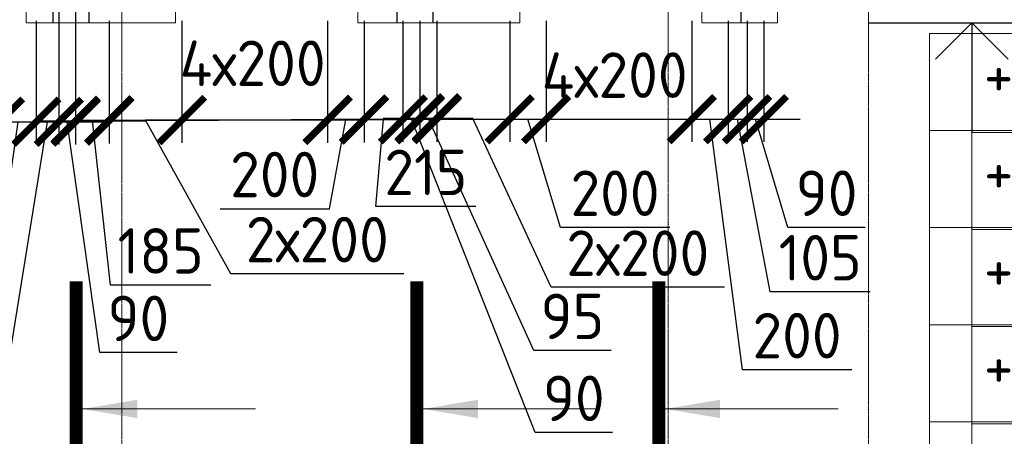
# Model space of a CAD drawing. Header units: millimetres. Extents: x 247266 to 730847, y -636031 to 10052.
# Tile 230 of 256: x 536548 to 541956, y -175542 to -173254. Entities that reach past the tile are written whole.
import ezdxf

# ---------------------------------------------------------------- set-up
doc = ezdxf.new("R2010")
doc.units = ezdxf.units.MM
for name, pattern in [('______5', [1100, 800, -100, 100, -100]), ('________', [0]), ('HIDDEN2', [4.7625, 3.175, -1.5875]), ('осевая', [50.8, 31.75, -6.35, 6.35, -6.35])]:
    doc.linetypes.add(name, pattern=pattern)
for name, color, linetype, lineweight in [('RAZMER', 7, 'Continuous', 15), ('Standard', 7, 'Continuous', 25), ('АС-Таблицы', 7, 'Continuous', 20), ('Оси', 7, '______5', 18), ('отметки', 7, 'Continuous', 18), ('Узлы', 7, 'Continuous', 0)]:
    doc.layers.add(name, color=color, linetype=linetype, lineweight=lineweight)
doc.layers.add('РАЗМЕРЫ', color=7, linetype='Continuous')
doc.styles.add('GOST-2.304_Type-B', font='GOST_Common.ttf')
doc.styles.add('ГОСТ', font='GOST_Common.ttf')
doc.dimstyles.new('СПДС', dxfattribs={"dimscale": 100, "dimtxt": 2.5, "dimasz": 2.5, "dimexe": 1.25, "dimexo": 0, "dimtad": 1, "dimdec": 0, "dimtxsty": 'GOST-2.304_Type-B', "dimblk": 'ARCHTICK', "dimcen": 2.5, "dimdle": 2, "dimadec": 0, "dimazin": 2, "dimtfac": 0.75, "dimtdec": 0, "dimtmove": 1, "dimatfit": 3, "dimfxl": 1, "dimtolj": 1, "dimarcsym": 1})

# ---------------------------------------------------------------- blocks, each defined once
blk = doc.blocks.new('*T3317')
at = {"layer": 'DEFPOINTS', "color": 8, "linetype": 'ByBlock', "lineweight": 0}
for p, q in [((0, 3733.3), (4233.4, 3733.3)), ((0, 0), (0, 3733.3)), ((561.2, 0), (561.2, 3733.3)), ((1592.2, 0), (1592.2, 3733.3)), ((2660.3, 0), (2660.3, 3733.3)), ((4233.4, 0), (4233.4, 3733.3)), ((0, 3200), (4233.4, 3200)), ((0, 2666.7), (4233.4, 2666.7)), ((0, 2133.3), (4233.4, 2133.3)), ((0, 1600), (4233.4, 1600)), ((0, 1066.7), (4233.4, 1066.7)), ((0, 533.3), (4233.4, 533.3)), ((0, 0), (4233.4, 0))]:
    blk.add_line(p, q, dxfattribs=at)
at = {"layer": 'АС-Таблицы', "color": 0, "char_height": 250, "style": 'ГОСТ'}
for s, insert, width, attachment_point in [('4,100', (561.2, 3466.7), 1030.999, 4), ('22.100', (2660.3, 3466.7), 1573.13, 4), ('+', (461.2, 3633.3), 361.223, 3), ('+', (2410.3, 3633.3), 568.043, 3), ('+', (461.2, 3100), 361.223, 3), ('+', (2410.3, 3100), 568.043, 3), ('+', (461.2, 2566.7), 361.223, 3), ('+', (2410.3, 2566.7), 568.043, 3), ('+', (461.2, 2033.3), 361.223, 3), ('+', (2410.3, 2033.3), 568.043, 3), ('+', (461.2, 1500), 361.223, 3), ('+', (2410.3, 1500), 568.043, 3), ('+', (461.2, 966.7), 361.223, 3), ('+', (2410.3, 966.7), 568.043, 3)]:
    blk.add_mtext(s, dxfattribs=dict(at, insert=insert, width=width, attachment_point=attachment_point))
blk = doc.blocks.new('_ArchTick')
at = {"color": 0, "linetype": 'ByBlock', "const_width": 0.15}
blk.add_lwpolyline([(-0.5, -0.5), (0.5, 0.5)], dxfattribs=at)
blk = doc.blocks.new('*D3270')
at = {"layer": 'DEFPOINTS', "color": 0, "ltscale": 100}
for p in [(535439.4, -173261), (536439.4, -173261), (536439.4, -173814.7)]:
    blk.add_point(p, dxfattribs=at)
at = {"layer": 'РАЗМЕРЫ', "color": 0, "lineweight": -2}
for p, q in [((535439.4, -173261), (535439.4, -173939.7)), ((536439.4, -173261), (536439.4, -173939.7)), ((535239.4, -173814.7), (536639.4, -173814.7))]:
    blk.add_line(p, q, dxfattribs=at)
at = {"layer": 'РАЗМЕРЫ', "color": 0, "lineweight": -2, "ltscale": 100, "xscale": 250, "yscale": 250, "zscale": 250, "rotation": 180}
blk.add_blockref('_ArchTick', (535439.4, -173814.7), dxfattribs=at)
at = {"layer": 'РАЗМЕРЫ', "color": 0, "lineweight": -2, "ltscale": 100, "xscale": 250, "yscale": 250, "zscale": 250}
blk.add_blockref('_ArchTick', (536439.4, -173814.7), dxfattribs=at)
at = {"layer": 'РАЗМЕРЫ', "color": 0, "ltscale": 100, "insert": (535939.4, -173627), "char_height": 250, "attachment_point": 5, "style": 'GOST-2.304_Type-B'}
blk.add_mtext('\\A1;5х200', dxfattribs=at)
blk = doc.blocks.new('*D3271')
at = {"layer": 'DEFPOINTS', "color": 0, "ltscale": 100}
for p in [(536439.4, -173261), (536639.4, -173261), (536639.4, -173814.7)]:
    blk.add_point(p, dxfattribs=at)
at = {"layer": 'РАЗМЕРЫ', "color": 0, "lineweight": -2}
for p, q in [((536439.4, -173261), (536439.4, -173939.7)), ((536639.4, -173261), (536639.4, -173939.7)), ((536239.4, -173814.7), (536839.4, -173814.7)), ((536403.8, -174765.7), (536539.4, -173814.7)), ((535803.3, -174765.7), (536403.8, -174765.7))]:
    blk.add_line(p, q, dxfattribs=at)
at = {"layer": 'РАЗМЕРЫ', "color": 0, "lineweight": -2, "ltscale": 100, "xscale": 250, "yscale": 250, "zscale": 250, "rotation": 180}
blk.add_blockref('_ArchTick', (536439.4, -173814.7), dxfattribs=at)
at = {"layer": 'РАЗМЕРЫ', "color": 0, "lineweight": -2, "ltscale": 100, "xscale": 250, "yscale": 250, "zscale": 250}
blk.add_blockref('_ArchTick', (536639.4, -173814.7), dxfattribs=at)
at = {"layer": 'РАЗМЕРЫ', "color": 0, "ltscale": 100, "insert": (536103.6, -174578), "char_height": 250, "attachment_point": 5, "style": 'GOST-2.304_Type-B'}
blk.add_mtext('\\A1;200', dxfattribs=at)
blk = doc.blocks.new('*D3272')
at = {"layer": 'DEFPOINTS', "color": 0, "ltscale": 100}
for p in [(536639.4, -173261), (536763.1, -173261.4), (536763.1, -173814.7)]:
    blk.add_point(p, dxfattribs=at)
at = {"layer": 'РАЗМЕРЫ', "color": 0, "lineweight": -2}
for p, q in [((536639.4, -173261), (536639.4, -173939.7)), ((536763.1, -173261.4), (536763.1, -173939.7)), ((536439.4, -173814.7), (536963.1, -173814.7)), ((536489.7, -175122.8), (536701.3, -173814.7)), ((535939.2, -175122.8), (536489.7, -175122.8))]:
    blk.add_line(p, q, dxfattribs=at)
at = {"layer": 'РАЗМЕРЫ', "color": 0, "lineweight": -2, "ltscale": 100, "xscale": 250, "yscale": 250, "zscale": 250}
blk.add_blockref('_ArchTick', (536639.4, -173814.7), dxfattribs=at)
at = {"layer": 'РАЗМЕРЫ', "color": 0, "lineweight": -2, "ltscale": 100, "xscale": 250, "yscale": 250, "zscale": 250, "rotation": 180}
blk.add_blockref('_ArchTick', (536763.1, -173814.7), dxfattribs=at)
at = {"layer": 'РАЗМЕРЫ', "color": 0, "ltscale": 100, "insert": (536214.4, -174935.1), "char_height": 250, "attachment_point": 5, "style": 'GOST-2.304_Type-B'}
blk.add_mtext('\\A1;125', dxfattribs=at)
blk = doc.blocks.new('*D3273')
at = {"layer": 'DEFPOINTS', "color": 0, "ltscale": 100}
for p in [(536763.1, -173201), (536855.4, -173201), (536855.4, -173814.7)]:
    blk.add_point(p, dxfattribs=at)
at = {"layer": 'РАЗМЕРЫ', "color": 0, "lineweight": -2}
for p, q in [((536763.1, -173201), (536763.1, -173939.7)), ((536855.4, -173201), (536855.4, -173939.7)), ((536563.1, -173814.7), (537055.4, -173814.7)), ((536987.4, -175082.4), (536809.3, -173814.7)), ((537412.7, -175082.4), (536987.4, -175082.4))]:
    blk.add_line(p, q, dxfattribs=at)
at = {"layer": 'РАЗМЕРЫ', "color": 0, "lineweight": -2, "ltscale": 100, "xscale": 250, "yscale": 250, "zscale": 250}
blk.add_blockref('_ArchTick', (536763.1, -173814.7), dxfattribs=at)
at = {"layer": 'РАЗМЕРЫ', "color": 0, "lineweight": -2, "ltscale": 100, "xscale": 250, "yscale": 250, "zscale": 250, "rotation": 180}
blk.add_blockref('_ArchTick', (536855.4, -173814.7), dxfattribs=at)
at = {"layer": 'РАЗМЕРЫ', "color": 0, "ltscale": 100, "insert": (537200, -174894.8), "char_height": 250, "attachment_point": 5, "style": 'GOST-2.304_Type-B'}
blk.add_mtext('\\A1;90', dxfattribs=at)
blk = doc.blocks.new('*D3274')
at = {"layer": 'DEFPOINTS', "color": 0, "ltscale": 100}
for p in [(536855.4, -173261.7), (537040.4, -173261), (537040.4, -173809.4)]:
    blk.add_point(p, dxfattribs=at)
at = {"layer": 'РАЗМЕРЫ', "color": 0, "lineweight": -2}
for p, q in [((536855.4, -173261.7), (536855.4, -173934.4)), ((537040.4, -173261), (537040.4, -173934.4)), ((536655.4, -173809.4), (537240.4, -173809.4)), ((537047.1, -174711.9), (536947.9, -173809.4)), ((537597.5, -174711.9), (537047.1, -174711.9))]:
    blk.add_line(p, q, dxfattribs=at)
at = {"layer": 'РАЗМЕРЫ', "color": 0, "lineweight": -2, "ltscale": 100, "xscale": 250, "yscale": 250, "zscale": 250, "rotation": 180}
blk.add_blockref('_ArchTick', (536855.4, -173809.4), dxfattribs=at)
at = {"layer": 'РАЗМЕРЫ', "color": 0, "lineweight": -2, "ltscale": 100, "xscale": 250, "yscale": 250, "zscale": 250}
blk.add_blockref('_ArchTick', (537040.4, -173809.4), dxfattribs=at)
at = {"layer": 'РАЗМЕРЫ', "color": 0, "ltscale": 100, "insert": (537322.3, -174524.3), "char_height": 250, "attachment_point": 5, "style": 'GOST-2.304_Type-B'}
blk.add_mtext('\\A1;185', dxfattribs=at)
blk = doc.blocks.new('*D3275')
at = {"layer": 'DEFPOINTS', "color": 0, "ltscale": 100}
for p in [(537039.4, -173261.7), (537439.4, -173261), (537439.4, -173806.2)]:
    blk.add_point(p, dxfattribs=at)
at = {"layer": 'РАЗМЕРЫ', "color": 0, "lineweight": -2}
for p, q in [((537039.4, -173261.7), (537039.4, -173931.2)), ((537439.4, -173261), (537439.4, -173931.2)), ((536839.4, -173806.2), (537639.4, -173806.2)), ((537707.3, -174649.6), (537239.4, -173806.2)), ((538658.2, -174649.6), (537707.3, -174649.6))]:
    blk.add_line(p, q, dxfattribs=at)
at = {"layer": 'РАЗМЕРЫ', "color": 0, "lineweight": -2, "ltscale": 100, "xscale": 250, "yscale": 250, "zscale": 250, "rotation": 180}
blk.add_blockref('_ArchTick', (537039.4, -173806.2), dxfattribs=at)
at = {"layer": 'РАЗМЕРЫ', "color": 0, "lineweight": -2, "ltscale": 100, "xscale": 250, "yscale": 250, "zscale": 250}
blk.add_blockref('_ArchTick', (537439.4, -173806.2), dxfattribs=at)
at = {"layer": 'РАЗМЕРЫ', "color": 0, "ltscale": 100, "insert": (538182.8, -174462), "char_height": 250, "attachment_point": 5, "style": 'GOST-2.304_Type-B'}
blk.add_mtext('\\A1;2х200', dxfattribs=at)
blk = doc.blocks.new('*D3276')
at = {"layer": 'DEFPOINTS', "color": 0, "ltscale": 100}
for p in [(537439.4, -173261), (538239.4, -173261), (538239.4, -173804.9)]:
    blk.add_point(p, dxfattribs=at)
at = {"layer": 'РАЗМЕРЫ', "color": 0, "lineweight": -2}
for p, q in [((537439.4, -173261), (537439.4, -173929.9)), ((538239.4, -173261), (538239.4, -173929.9)), ((537239.4, -173804.9), (538439.4, -173804.9))]:
    blk.add_line(p, q, dxfattribs=at)
at = {"layer": 'РАЗМЕРЫ', "color": 0, "lineweight": -2, "ltscale": 100, "xscale": 250, "yscale": 250, "zscale": 250, "rotation": 180}
blk.add_blockref('_ArchTick', (537439.4, -173804.9), dxfattribs=at)
at = {"layer": 'РАЗМЕРЫ', "color": 0, "lineweight": -2, "ltscale": 100, "xscale": 250, "yscale": 250, "zscale": 250}
blk.add_blockref('_ArchTick', (538239.4, -173804.9), dxfattribs=at)
at = {"layer": 'РАЗМЕРЫ', "color": 0, "ltscale": 100, "insert": (537827.6, -173493.6), "char_height": 250, "attachment_point": 5, "style": 'GOST-2.304_Type-B'}
blk.add_mtext('\\A1;4х200', dxfattribs=at)
blk = doc.blocks.new('*D3277')
at = {"layer": 'DEFPOINTS', "color": 0, "ltscale": 100}
for p in [(538239.4, -173261), (538439.4, -173261), (538439.4, -173803)]:
    blk.add_point(p, dxfattribs=at)
at = {"layer": 'РАЗМЕРЫ', "color": 0, "lineweight": -2}
for p, q in [((538239.4, -173261), (538239.4, -173928)), ((538439.4, -173261), (538439.4, -173928)), ((538039.4, -173803), (538639.4, -173803)), ((538249, -174292.2), (538339.4, -173803)), ((537648.5, -174292.2), (538249, -174292.2))]:
    blk.add_line(p, q, dxfattribs=at)
at = {"layer": 'РАЗМЕРЫ', "color": 0, "lineweight": -2, "ltscale": 100, "xscale": 250, "yscale": 250, "zscale": 250, "rotation": 180}
blk.add_blockref('_ArchTick', (538239.4, -173803), dxfattribs=at)
at = {"layer": 'РАЗМЕРЫ', "color": 0, "lineweight": -2, "ltscale": 100, "xscale": 250, "yscale": 250, "zscale": 250}
blk.add_blockref('_ArchTick', (538439.4, -173803), dxfattribs=at)
at = {"layer": 'РАЗМЕРЫ', "color": 0, "ltscale": 100, "insert": (537948.8, -174104.6), "char_height": 250, "attachment_point": 5, "style": 'GOST-2.304_Type-B'}
blk.add_mtext('\\A1;200', dxfattribs=at)
blk = doc.blocks.new('*D3278')
at = {"layer": 'DEFPOINTS', "color": 0, "ltscale": 100}
for p in [(538439.4, -173261.7), (538653.1, -173261.4), (538653.1, -173801)]:
    blk.add_point(p, dxfattribs=at)
at = {"layer": 'РАЗМЕРЫ', "color": 0, "lineweight": -2}
for p, q in [((538439.4, -173261.7), (538439.4, -173926)), ((538653.1, -173261.4), (538653.1, -173926)), ((538239.4, -173801), (538853.1, -173801)), ((538503.8, -174280.3), (538546.3, -173801)), ((539054.2, -174280.3), (538503.8, -174280.3))]:
    blk.add_line(p, q, dxfattribs=at)
at = {"layer": 'РАЗМЕРЫ', "color": 0, "lineweight": -2, "ltscale": 100, "xscale": 250, "yscale": 250, "zscale": 250, "rotation": 180}
blk.add_blockref('_ArchTick', (538439.4, -173801), dxfattribs=at)
at = {"layer": 'РАЗМЕРЫ', "color": 0, "lineweight": -2, "ltscale": 100, "xscale": 250, "yscale": 250, "zscale": 250}
blk.add_blockref('_ArchTick', (538653.1, -173801), dxfattribs=at)
at = {"layer": 'РАЗМЕРЫ', "color": 0, "ltscale": 100, "insert": (538779, -174092.7), "char_height": 250, "attachment_point": 5, "style": 'GOST-2.304_Type-B'}
blk.add_mtext('\\A1;215', dxfattribs=at)
blk = doc.blocks.new('*D3279')
at = {"layer": 'DEFPOINTS', "color": 0, "ltscale": 100}
for p in [(538653.1, -173261.7), (538745.4, -173261.4), (538745.4, -173801)]:
    blk.add_point(p, dxfattribs=at)
at = {"layer": 'РАЗМЕРЫ', "color": 0, "lineweight": -2}
for p, q in [((538653.1, -173261.7), (538653.1, -173926)), ((538745.4, -173261.4), (538745.4, -173926)), ((538453.1, -173801), (538945.4, -173801)), ((539378.8, -175521.4), (538699.3, -173801)), ((539804.1, -175521.4), (539378.8, -175521.4))]:
    blk.add_line(p, q, dxfattribs=at)
at = {"layer": 'РАЗМЕРЫ', "color": 0, "lineweight": -2, "ltscale": 100, "xscale": 250, "yscale": 250, "zscale": 250}
blk.add_blockref('_ArchTick', (538653.1, -173801), dxfattribs=at)
at = {"layer": 'РАЗМЕРЫ', "color": 0, "lineweight": -2, "ltscale": 100, "xscale": 250, "yscale": 250, "zscale": 250, "rotation": 180}
blk.add_blockref('_ArchTick', (538745.4, -173801), dxfattribs=at)
at = {"layer": 'РАЗМЕРЫ', "color": 0, "ltscale": 100, "insert": (539591.5, -175333.8), "char_height": 250, "attachment_point": 5, "style": 'GOST-2.304_Type-B'}
blk.add_mtext('\\A1;90', dxfattribs=at)
blk = doc.blocks.new('*D3280')
at = {"layer": 'DEFPOINTS', "color": 0, "ltscale": 100}
for p in [(538745.4, -173261.4), (538839.4, -173261), (538839.4, -173795.6)]:
    blk.add_point(p, dxfattribs=at)
at = {"layer": 'РАЗМЕРЫ', "color": 0, "lineweight": -2}
for p, q in [((538745.4, -173261.4), (538745.4, -173920.6)), ((538839.4, -173261), (538839.4, -173920.6)), ((538545.4, -173795.6), (539039.4, -173795.6)), ((539371.4, -175071.2), (538792.4, -173795.6)), ((539796.7, -175071.2), (539371.4, -175071.2))]:
    blk.add_line(p, q, dxfattribs=at)
at = {"layer": 'РАЗМЕРЫ', "color": 0, "lineweight": -2, "ltscale": 100, "xscale": 250, "yscale": 250, "zscale": 250}
blk.add_blockref('_ArchTick', (538745.4, -173795.6), dxfattribs=at)
at = {"layer": 'РАЗМЕРЫ', "color": 0, "lineweight": -2, "ltscale": 100, "xscale": 250, "yscale": 250, "zscale": 250, "rotation": 180}
blk.add_blockref('_ArchTick', (538839.4, -173795.6), dxfattribs=at)
at = {"layer": 'РАЗМЕРЫ', "color": 0, "ltscale": 100, "insert": (539584, -174883.6), "char_height": 250, "attachment_point": 5, "style": 'GOST-2.304_Type-B'}
blk.add_mtext('\\A1;95', dxfattribs=at)
blk = doc.blocks.new('*D3281')
at = {"layer": 'DEFPOINTS', "color": 0, "ltscale": 100}
for p in [(538839.4, -173261.7), (539239.4, -173261), (539239.4, -173800.8)]:
    blk.add_point(p, dxfattribs=at)
at = {"layer": 'РАЗМЕРЫ', "color": 0, "lineweight": -2}
for p, q in [((538839.4, -173261.7), (538839.4, -173925.8)), ((539239.4, -173261), (539239.4, -173925.8)), ((538639.4, -173800.8), (539439.4, -173800.8)), ((539467.6, -174724), (539039.4, -173800.8)), ((540418.4, -174724), (539467.6, -174724))]:
    blk.add_line(p, q, dxfattribs=at)
at = {"layer": 'РАЗМЕРЫ', "color": 0, "lineweight": -2, "ltscale": 100, "xscale": 250, "yscale": 250, "zscale": 250, "rotation": 180}
blk.add_blockref('_ArchTick', (538839.4, -173800.8), dxfattribs=at)
at = {"layer": 'РАЗМЕРЫ', "color": 0, "lineweight": -2, "ltscale": 100, "xscale": 250, "yscale": 250, "zscale": 250}
blk.add_blockref('_ArchTick', (539239.4, -173800.8), dxfattribs=at)
at = {"layer": 'РАЗМЕРЫ', "color": 0, "ltscale": 100, "insert": (539943, -174536.4), "char_height": 250, "attachment_point": 5, "style": 'GOST-2.304_Type-B'}
blk.add_mtext('\\A1;2х200', dxfattribs=at)
blk = doc.blocks.new('*D3282')
at = {"layer": 'DEFPOINTS', "color": 0, "ltscale": 100}
for p in [(539239.4, -173261.7), (539439.4, -173261), (539439.4, -173800.8)]:
    blk.add_point(p, dxfattribs=at)
at = {"layer": 'РАЗМЕРЫ', "color": 0, "lineweight": -2}
for p, q in [((539239.4, -173261.7), (539239.4, -173925.8)), ((539439.4, -173261), (539439.4, -173925.8)), ((539039.4, -173800.8), (539639.4, -173800.8)), ((539517.7, -174394.9), (539339.4, -173800.8)), ((540118.2, -174394.9), (539517.7, -174394.9))]:
    blk.add_line(p, q, dxfattribs=at)
at = {"layer": 'РАЗМЕРЫ', "color": 0, "lineweight": -2, "ltscale": 100, "xscale": 250, "yscale": 250, "zscale": 250, "rotation": 180}
blk.add_blockref('_ArchTick', (539239.4, -173800.8), dxfattribs=at)
at = {"layer": 'РАЗМЕРЫ', "color": 0, "lineweight": -2, "ltscale": 100, "xscale": 250, "yscale": 250, "zscale": 250}
blk.add_blockref('_ArchTick', (539439.4, -173800.8), dxfattribs=at)
at = {"layer": 'РАЗМЕРЫ', "color": 0, "ltscale": 100, "insert": (539817.9, -174207.3), "char_height": 250, "attachment_point": 5, "style": 'GOST-2.304_Type-B'}
blk.add_mtext('\\A1;200', dxfattribs=at)
blk = doc.blocks.new('*D3283')
at = {"layer": 'DEFPOINTS', "color": 0, "ltscale": 100}
for p in [(539439.4, -173261), (540239.4, -173261), (540239.4, -173800.8)]:
    blk.add_point(p, dxfattribs=at)
at = {"layer": 'РАЗМЕРЫ', "color": 0, "lineweight": -2}
for p, q in [((539439.4, -173261), (539439.4, -173925.8)), ((540239.4, -173261), (540239.4, -173925.8)), ((539239.4, -173800.8), (540439.4, -173800.8))]:
    blk.add_line(p, q, dxfattribs=at)
at = {"layer": 'РАЗМЕРЫ', "color": 0, "lineweight": -2, "ltscale": 100, "xscale": 250, "yscale": 250, "zscale": 250, "rotation": 180}
blk.add_blockref('_ArchTick', (539439.4, -173800.8), dxfattribs=at)
at = {"layer": 'РАЗМЕРЫ', "color": 0, "lineweight": -2, "ltscale": 100, "xscale": 250, "yscale": 250, "zscale": 250}
blk.add_blockref('_ArchTick', (540239.4, -173800.8), dxfattribs=at)
at = {"layer": 'РАЗМЕРЫ', "color": 0, "ltscale": 100, "insert": (539815.8, -173558.7), "char_height": 250, "attachment_point": 5, "style": 'GOST-2.304_Type-B'}
blk.add_mtext('\\A1;4х200', dxfattribs=at)
blk = doc.blocks.new('*D3284')
at = {"layer": 'DEFPOINTS', "color": 0, "ltscale": 100}
for p in [(540239.4, -173261), (540439.4, -173261), (540439.4, -173800.8)]:
    blk.add_point(p, dxfattribs=at)
at = {"layer": 'РАЗМЕРЫ', "color": 0, "lineweight": -2}
for p, q in [((540239.4, -173261), (540239.4, -173925.8)), ((540439.4, -173261), (540439.4, -173925.8)), ((540039.4, -173800.8), (540639.4, -173800.8)), ((540517.6, -175177.2), (540339.4, -173800.8)), ((541118, -175177.2), (540517.6, -175177.2))]:
    blk.add_line(p, q, dxfattribs=at)
at = {"layer": 'РАЗМЕРЫ', "color": 0, "lineweight": -2, "ltscale": 100, "xscale": 250, "yscale": 250, "zscale": 250, "rotation": 180}
blk.add_blockref('_ArchTick', (540239.4, -173800.8), dxfattribs=at)
at = {"layer": 'РАЗМЕРЫ', "color": 0, "lineweight": -2, "ltscale": 100, "xscale": 250, "yscale": 250, "zscale": 250}
blk.add_blockref('_ArchTick', (540439.4, -173800.8), dxfattribs=at)
at = {"layer": 'РАЗМЕРЫ', "color": 0, "ltscale": 100, "insert": (540817.8, -174989.5), "char_height": 250, "attachment_point": 5, "style": 'GOST-2.304_Type-B'}
blk.add_mtext('\\A1;200', dxfattribs=at)
blk = doc.blocks.new('*D3285')
at = {"layer": 'DEFPOINTS', "color": 0, "ltscale": 100}
for p in [(540439.4, -173261), (540543.1, -173261.4), (540543.1, -173800.8)]:
    blk.add_point(p, dxfattribs=at)
at = {"layer": 'РАЗМЕРЫ', "color": 0, "lineweight": -2}
for p, q in [((540439.4, -173261), (540439.4, -173925.8)), ((540543.1, -173261.4), (540543.1, -173925.8)), ((540239.4, -173800.8), (540743.1, -173800.8)), ((540669.4, -174749.2), (540491.3, -173800.8)), ((541219.8, -174749.2), (540669.4, -174749.2))]:
    blk.add_line(p, q, dxfattribs=at)
at = {"layer": 'РАЗМЕРЫ', "color": 0, "lineweight": -2, "ltscale": 100, "xscale": 250, "yscale": 250, "zscale": 250}
blk.add_blockref('_ArchTick', (540439.4, -173800.8), dxfattribs=at)
at = {"layer": 'РАЗМЕРЫ', "color": 0, "lineweight": -2, "ltscale": 100, "xscale": 250, "yscale": 250, "zscale": 250, "rotation": 180}
blk.add_blockref('_ArchTick', (540543.1, -173800.8), dxfattribs=at)
at = {"layer": 'РАЗМЕРЫ', "color": 0, "ltscale": 100, "insert": (540944.6, -174561.6), "char_height": 250, "attachment_point": 5, "style": 'GOST-2.304_Type-B'}
blk.add_mtext('\\A1;105', dxfattribs=at)
blk = doc.blocks.new('*D3286')
at = {"layer": 'DEFPOINTS', "color": 0, "ltscale": 100}
for p in [(540543.1, -173261.4), (540635.4, -173261.4), (540635.4, -173800.8)]:
    blk.add_point(p, dxfattribs=at)
at = {"layer": 'РАЗМЕРЫ', "color": 0, "lineweight": -2}
for p, q in [((540543.1, -173261.4), (540543.1, -173925.8)), ((540635.4, -173261.4), (540635.4, -173925.8)), ((540343.1, -173800.8), (540835.4, -173800.8)), ((540767.5, -174394.9), (540589.3, -173800.8)), ((541192.8, -174394.9), (540767.5, -174394.9))]:
    blk.add_line(p, q, dxfattribs=at)
at = {"layer": 'РАЗМЕРЫ', "color": 0, "lineweight": -2, "ltscale": 100, "xscale": 250, "yscale": 250, "zscale": 250}
blk.add_blockref('_ArchTick', (540543.1, -173800.8), dxfattribs=at)
at = {"layer": 'РАЗМЕРЫ', "color": 0, "lineweight": -2, "ltscale": 100, "xscale": 250, "yscale": 250, "zscale": 250, "rotation": 180}
blk.add_blockref('_ArchTick', (540635.4, -173800.8), dxfattribs=at)
at = {"layer": 'РАЗМЕРЫ', "color": 0, "ltscale": 100, "insert": (540980.2, -174207.3), "char_height": 250, "attachment_point": 5, "style": 'GOST-2.304_Type-B'}
blk.add_mtext('\\A1;90', dxfattribs=at)

msp = doc.modelspace()

# ---------------------------------------------------------------- linework, layer by layer
at = {"linetype": 'HIDDEN2', "transparency": 33554687}
for p, q in [((536729.53, -170479.54), (536729.53, -173271.62)), ((536929.53, -173271.62), (536929.53, -170479.54)), ((538619.53, -170479.54), (538619.53, -173271.62)), ((538819.53, -173271.62), (538819.53, -170479.54)), ((540509.53, -170479.54), (540509.53, -173271.62))]:
    msp.add_line(p, q, dxfattribs=at)
msp.add_lwpolyline([(541209.53, -173271.62), (544170.5, -173271.62)])
at = {"layer": 'RAZMER', "ltscale": 100}
for p, q in [((541777.43, -173718.98), (541777.43, -176542.7)), ((541778.96, -173873.39), (543341.46, -173873.39)), ((541778.96, -174406.72), (543341.46, -174406.72)), ((541778.96, -174940.06), (543341.46, -174940.06)), ((541778.96, -175473.39), (543341.46, -175473.39))]:
    msp.add_line(p, q, dxfattribs=at)
at = {"layer": 'Standard', "linetype": '________', "lineweight": 0, "transparency": 33554687}
for p, q in [((536584.53, -173271.62), (536584.53, -170971.62)), ((537404.53, -170971.62), (537404.53, -173271.62)), ((538404.53, -173271.62), (538404.53, -170971.62)), ((539294.53, -173271.62), (539294.53, -170971.62)), ((540294.53, -170971.62), (540294.53, -173271.62)), ((540709.53, -173271.62), (540709.53, -171871.62)), ((537404.53, -173271.62), (536584.53, -173271.62)), ((539294.53, -173271.62), (538404.53, -173271.62)), ((540709.53, -173271.62), (540294.53, -173271.62))]:
    msp.add_line(p, q, dxfattribs=at)
at = {"layer": 'Оси', "linetype": 'осевая', "lineweight": 0, "ltscale": 0.3, "transparency": 33554687}
for p, q in [((537109.53, -177355.23), (537109.53, -170293.94)), ((541209.53, -177355.23), (541209.53, -170293.94)), ((540109.53, -177355.23), (540109.53, -171071.62))]:
    msp.add_line(p, q, dxfattribs=at)
at = {"layer": 'отметки', "linetype": 'Continuous', "lineweight": 25, "ltscale": 100}
msp.add_line((541777.43, -173271.62), (541777.43, -173871.62), dxfattribs=at)
msp.add_lwpolyline([(541577.43, -173471.62), (541777.43, -173271.62), (541977.43, -173471.62)], dxfattribs=at)
at = {"layer": 'Узлы', "linetype": 'Continuous', "lineweight": 0}
for p, q in [((536893.31, -175392.04, 200), (537843.31, -175392.04, 200)), ((538764.53, -175392.04, 200), (539714.53, -175392.04, 200)), ((540093.52, -175392.04, 200), (541043.52, -175392.04, 200))]:
    msp.add_line(p, q, dxfattribs=at)
at = {"layer": 'Узлы', "linetype": 'Continuous', "lineweight": 0, "const_width": 70, "elevation": 200}
for points in [[(536858.31, -175692.04), (536858.31, -174692.04)], [(538729.53, -175692.04), (538729.53, -174692.04)], [(540058.52, -175692.04), (540058.52, -174692.04)]]:
    msp.add_lwpolyline(points, dxfattribs=at)
at = {"layer": 'Узлы', "linetype": 'Continuous', "lineweight": 0}
for points in [[(536893.31, -175392.04, 200), (537193.76, -175442.32, 200), (537193.76, -175341.77, 200)], [(538764.53, -175392.04, 200), (539064.98, -175442.32, 200), (539064.98, -175341.77, 200)], [(540093.52, -175392.04, 200), (540393.97, -175442.32, 200), (540393.97, -175341.77, 200)]]:
    msp.add_solid(points, dxfattribs=at)

# ---------------------------------------------------------------- block references
msp.add_blockref('*T3317', (541545.2, -177062.96))

# ---------------------------------------------------------------- dimensions: what is measured, and where the dimension line sits
at = {"layer": 'РАЗМЕРЫ'}
for base, p1, p2, picture, middle in [((536855.44, -173814.67), (536763.1, -173201.04, 0), (536855.44, -173201.04, 0), '*D3273', (537049.89, -175082.43)), ((536763.1, -173814.67), (536639.44, -173261.04), (536763.1, -173261.38, 0), '*D3272', (536427.16, -175122.77)), ((538653.09, -173801.02), (538439.44, -173261.73), (538653.09, -173261.38, 0), '*D3278', (538566.25, -174280.33)), ((538745.44, -173801.02), (538653.09, -173261.73), (538745.44, -173261.38, 0), '*D3279', (539441.34, -175521.43)), ((538839.44, -173795.6), (538745.44, -173261.38, 0), (538839.44, -173261.04), '*D3280', (539433.85, -175071.22)), ((540543.1, -173800.76), (540439.44, -173261.04), (540543.1, -173261.38, 0), '*D3285', (540731.89, -174749.19))]:
    dim = msp.add_linear_dim(base=base, p1=p1, p2=p2, dimstyle='СПДС', override={"dimrnd": 5}, dxfattribs=at)
    dim.commit()
    dim.dimension.update_dxf_attribs({"geometry": picture, "text_midpoint": middle, "dimtype": 160})
dim = msp.add_linear_dim(base=(536439.44, -173814.67), p1=(535439.44, -173261.04), p2=(536439.44, -173261.04), text='5х200', dimstyle='СПДС', dxfattribs=at)
dim.commit()
dim.dimension.update_dxf_attribs({"geometry": '*D3270', "text_midpoint": (535939.44, -173627.04)})
for base, p1, p2, picture, middle in [((536639.44, -173814.67), (536439.44, -173261.04), (536639.44, -173261.04), '*D3271', (536341.32, -174765.67)), ((537040.44, -173809.36), (536855.44, -173261.73), (537040.44, -173261.04), '*D3274', (537109.55, -174711.93)), ((538439.44, -173803.03), (538239.44, -173261.04), (538439.44, -173261.04), '*D3277', (538186.52, -174292.24)), ((540439.44, -173800.76), (540239.44, -173261.04), (540439.44, -173261.04), '*D3284', (540580.07, -175177.17))]:
    dim = msp.add_linear_dim(base=base, p1=p1, p2=p2, dimstyle='СПДС', dxfattribs=at)
    dim.commit()
    dim.dimension.update_dxf_attribs({"geometry": picture, "text_midpoint": middle, "dimtype": 160})
for base, p1, p2, text, picture, middle in [((537439.44, -173806.16), (537039.44, -173261.73), (537439.44, -173261.04), '2х200', '*D3275', (537769.84, -174649.6)), ((538239.44, -173804.94), (537439.44, -173261.04), (538239.44, -173261.04), '4х200', '*D3276', (537827.58, -173681.26)), ((539239.44, -173800.76), (538839.44, -173261.73), (539239.44, -173261.04), '2х200', '*D3281', (539530.07, -174724.03)), ((540239.44, -173800.76), (539439.44, -173261.04), (540239.44, -173261.04), '4х200', '*D3283', (539815.83, -173746.34))]:
    dim = msp.add_linear_dim(base=base, p1=p1, p2=p2, text=text, dimstyle='СПДС', dxfattribs=at)
    dim.commit()
    dim.dimension.update_dxf_attribs({"geometry": picture, "text_midpoint": middle, "dimtype": 160})
dim = msp.add_linear_dim(base=(539439.44, -173800.76), p1=(539239.44, -173261.73), p2=(539439.44, -173261.04), dimstyle='СПДС', dxfattribs=at)
dim.commit()
dim.dimension.update_dxf_attribs({"geometry": '*D3282', "text_midpoint": (539580.18, -174207.26)})
dim = msp.add_linear_dim(base=(540635.44, -173800.76), p1=(540543.1, -173261.38, 0), p2=(540635.44, -173261.38, 0), dimstyle='СПДС', override={"dimrnd": 5}, dxfattribs=at)
dim.commit()
dim.dimension.update_dxf_attribs({"geometry": '*D3286', "text_midpoint": (540830.01, -174207.26)})

doc.saveas('drawing.dxf')
